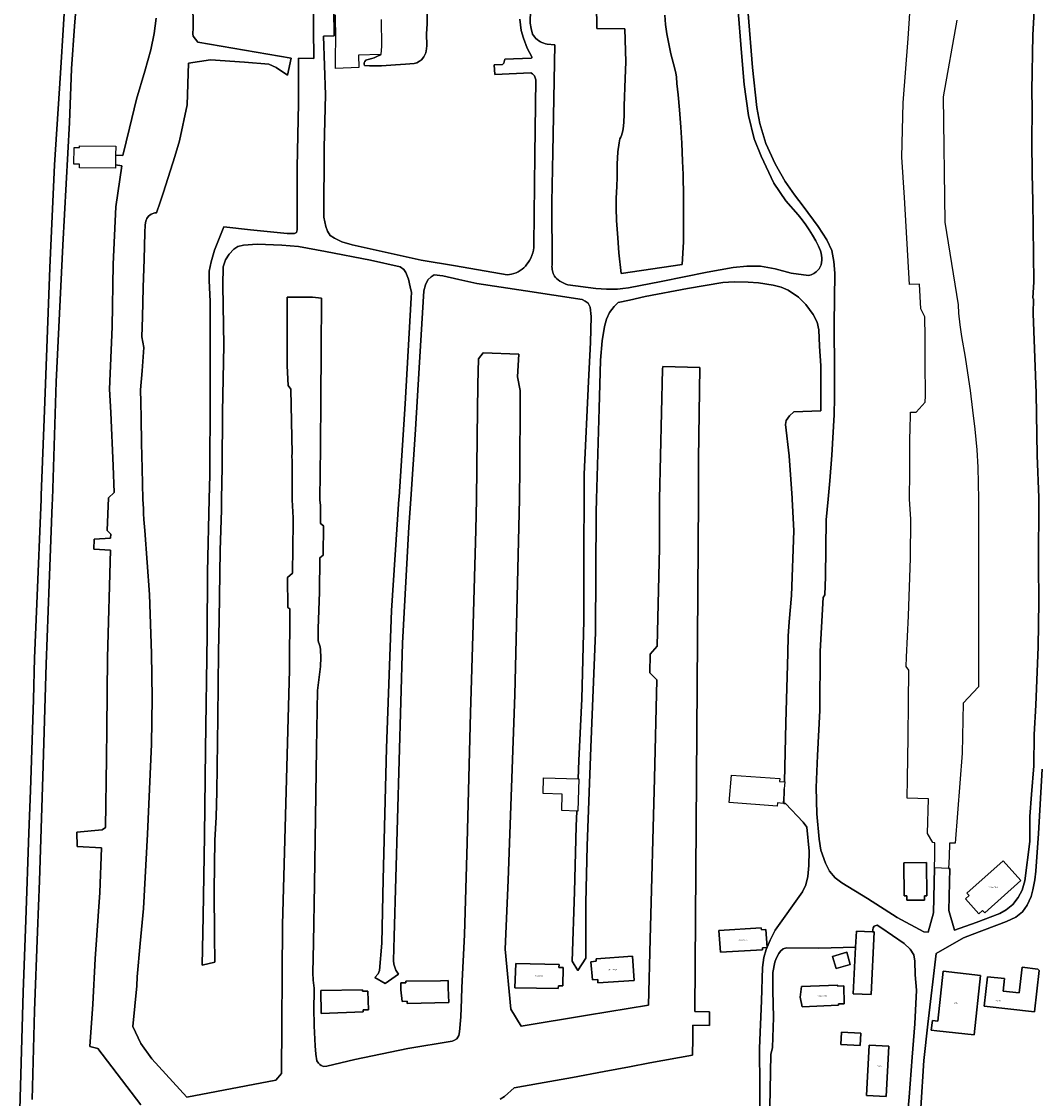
# Model space of a CAD drawing. Extents: x 130820 to 136569, y 465030 to 468172.
# Tile 31 of 41: x 135283 to 135621, y 466801 to 467159. Entities that reach past the tile are written whole.
import ezdxf
from ezdxf.enums import TextEntityAlignment as Align

# ---------------------------------------------------------------- set-up
doc = ezdxf.new("R2010")
doc.units = 0
for name, color, linetype in [('B-XX-GK-BESCHOEIING-G', 8, 'GK-BESCHOEIING'), ('B-XX-OG-BEBOUWING-GV', 8, 'Continuous'), ('B-XX-OG-TERREIN_ERF-GV', 8, 'Continuous'), ('B-XX-OG-WATER-GV', 8, 'Continuous'), ('B-XX-VH-VERHARDING_GESLOTEN-GV', 8, 'Continuous')]:
    doc.layers.add(name, color=color, linetype=linetype)
doc.layers.add('N-WE-OG-BEBOUWING_HUISNUMMER-T25', color=7, linetype='Continuous', lineweight=25)
doc.styles.add('NLCS-ISO-M200-T25', font='NLCS-ISO.ttf', dxfattribs={"height": 0.5})
doc.linetypes.add('GK-BESCHOEIING', pattern='A,30,-5,[1,NLCS.SHX,S=1,R=0,X=0,Y=0],-5', length=40)

msp = doc.modelspace()

# ---------------------------------------------------------------- linework, layer by layer
at = {"layer": 'B-XX-GK-BESCHOEIING-G'}
msp.add_lwpolyline([(135508.07, 467000), (135506.898, 466829.742)], dxfattribs=at)
at = {"layer": 'B-XX-OG-BEBOUWING-GV'}
for points in [[(135583.996, 466868.232), (135583.873, 466879.281), (135576.363, 466879.198), (135576.486, 466868.151), (135577.333, 466868.16), (135577.349, 466866.691), (135583.259, 466866.757), (135583.243, 466868.224)], [(135609.397, 466879.823), (135597.354, 466869.086), (135598.1, 466868.25), (135596.869, 466867.153), (135601.291, 466862.194), (135602.581, 466863.344), (135603.259, 466862.584), (135615.242, 466873.266)], [(135529.381, 466850.907), (135530.905, 466850.983), (135530.541, 466856.996), (135529.027, 466856.895), (135528.983, 466857.593), (135514.89, 466856.661), (135515.385, 466849.469), (135529.42, 466850.255)], [(135565.958, 466856.191), (135560.597, 466856.453), (135560.335, 466851.117), (135559.578, 466835.663), (135565.511, 466835.416), (135566.507, 466856.164)], [(135472.901, 466840.253), (135474.59, 466840.39), (135474.677, 466839.248), (135486.703, 466840.063), (135486.16, 466848.085), (135474.043, 466847.282), (135474.109, 466846.454), (135472.319, 466846.28)], [(135557.424, 466849.407), (135552.693, 466848.069), (135553.833, 466844.037), (135558.564, 466845.376)], [(135461.703, 466844.374), (135461.734, 466845.363), (135447.321, 466845.683), (135447, 466837.646), (135461.477, 466837.356), (135461.507, 466838.305), (135463.016, 466838.287), (135463.147, 466844.358)], [(135587.295, 466823.313), (135599.725, 466821.939), (135601.916, 466841.753), (135589.486, 466843.127), (135587.652, 466826.544), (135585.86, 466826.742), (135585.502, 466823.512)], [(135621.333, 466843.389), (135620.971, 466843.841), (135615.683, 466844.426), (135614.745, 466835.938), (135609.407, 466836.528), (135609.863, 466840.653), (135604.218, 466841.277), (135603.135, 466831.487), (135619.813, 466829.643)], [(135411.287, 466832.442), (135425.046, 466832.729), (135424.907, 466837.656), (135424.841, 466839.998), (135422.326, 466839.96), (135410.755, 466839.788), (135410.774, 466839.242), (135409.132, 466839.212), (135409.174, 466836.911), (135409.598, 466833.082), (135411.213, 466833.13)], [(135396.375, 466836.454), (135396.356, 466836.966), (135382.554, 466836.704), (135382.7, 466829.048), (135396.631, 466829.623), (135396.607, 466830.241), (135398.336, 466830.327), (135398.133, 466836.529)], [(135554.41, 466838.207), (135554.326, 466838.492), (135542.318, 466838.071), (135541.868, 466834.545), (135542.575, 466831.341), (135554.602, 466831.845), (135554.693, 466832.254), (135556.544, 466832.303), (135556.398, 466838.243)], [(135561.899, 466818.414), (135562.114, 466822.488), (135555.643, 466822.83), (135555.428, 466818.756)], [(135563.925, 466801.815), (135570.492, 466801.468), (135571.375, 466818.173), (135564.808, 466818.52)]]:
    msp.add_lwpolyline(points, close=True, dxfattribs=at)
at = {"layer": 'B-XX-OG-TERREIN_ERF-GV'}
for points in [[(135302.904, 467184.167), (135300.631, 467157.299), (135299.599, 467143.066), (135298.926, 467125.236), (135296.818, 467084.539), (135294.553, 467039.056), (135293.289, 467000), (135293.234, 466998.286), (135292.21, 466971.827), (135291.175, 466945.238), (135290.099, 466907.814), (135288.995, 466873.179), (135288.383, 466856.369), (135287.373, 466829.958), (135286.598, 466800.478)], [(135452.701, 467181.567), (135452.19, 467158.33), (135452.489, 467156.484), (135452.921, 467154.685), (135453.258, 467154.17), (135453.637, 467153.685), (135454.056, 467153.235), (135454.513, 467152.822), (135455.002, 467152.45), (135455.522, 467152.12), (135456.068, 467151.837), (135456.637, 467151.601), (135457.223, 467151.414), (135457.823, 467151.278), (135460.369, 467151.139), (135459.67, 467115.416), (135459.345, 467098.814), (135459.42, 467077.846), (135459.392, 467077.367), (135459.403, 467076.888), (135459.454, 467076.411), (135459.543, 467075.939), (135459.67, 467075.477), (135459.835, 467075.026), (135460.036, 467074.591), (135460.271, 467074.173), (135460.54, 467073.776), (135460.841, 467073.402), (135461.408, 467072.942), (135462.007, 467072.525), (135462.635, 467072.151), (135463.287, 467071.824), (135463.962, 467071.544), (135464.655, 467071.314), (135473.929, 467070.117), (135475.737, 467069.941), (135477.551, 467069.849), (135479.367, 467069.84), (135481.181, 467069.914), (135482.991, 467070.072), (135484.791, 467070.312), (135495.75, 467072.447), (135510.994, 467075.524), (135519.677, 467077.02), (135524.167, 467077.509), (135528.672, 467077.469), (135533.557, 467076.579), (135538.954, 467075.229), (135544.652, 467074.363), (135545.117, 467074.483), (135545.571, 467074.641), (135546.011, 467074.835), (135546.433, 467075.064), (135546.835, 467075.327), (135547.215, 467075.621), (135547.57, 467075.945), (135547.897, 467076.297), (135548.194, 467076.675), (135548.459, 467077.075), (135548.692, 467077.496), (135548.889, 467077.934), (135549.022, 467078.719), (135549.087, 467079.512), (135549.084, 467080.307), (135549.011, 467081.1), (135548.87, 467081.883), (135548.662, 467082.651), (135548.388, 467083.398), (135548.051, 467084.119), (135547.084, 467085.963), (135546.047, 467087.769), (135544.941, 467089.533), (135543.768, 467091.254), (135542.53, 467092.928), (135541.228, 467094.553), (135537.172, 467099.271), (135533.102, 467105.132), (135528.898, 467114.101), (135526.664, 467119.788), (135524.739, 467127.562), (135523.317, 467137.912), (135522.458, 467148.445), (135521.202, 467163.721)], [(135282.234, 466789.248), (135283.628, 466836.204), (135284.478, 466860.051), (135285.408, 466889.131), (135286.006, 466903.219), (135287.003, 466933.42), (135287.302, 466947.142), (135288.101, 466965.292), (135289.551, 467000), (135289.609, 467001.38), (135290.658, 467029.5), (135292.493, 467076.905), (135294.01, 467111.17), (135295.953, 467141.627), (135298.038, 467174.085)], [(135496.871, 467160.996), (135497.176, 467157.818), (135497.556, 467154.715), (135498.211, 467151.459), (135498.964, 467148.127), (135499.794, 467144.796), (135500.524, 467141.79), (135500.739, 467140.287), (135500.927, 467138.285), (135501.328, 467134.506), (135501.796, 467129.526), (135502.185, 467123.695), (135502.527, 467118.366), (135502.765, 467112.412), (135502.962, 467107.934), (135503.14, 467100.579), (135503.146, 467093.426), (135503.122, 467085.573), (135502.676, 467078.097), (135482.419, 467075.028), (135481.662, 467081.986), (135481.268, 467086.916), (135480.88, 467092.721), (135480.756, 467096.774), (135480.751, 467100), (135480.926, 467104.076), (135481.044, 467107.026), (135481.097, 467111.428), (135481.321, 467115.503), (135481.69, 467118.476), (135481.948, 467119.826), (135482.252, 467120.349), (135482.455, 467120.898), (135482.735, 467121.672), (135482.964, 467122.545), (135483.124, 467124.045), (135483.232, 467125.445), (135483.372, 467127.795), (135483.416, 467130.846), (135483.722, 467139.848), (135483.982, 467145.474), (135483.651, 467156.456), (135474.307, 467156.542), (135474.133, 467172.75)], [(135386.723, 467171.959), (135386.947, 467154.079), (135383.403, 467154.007), (135384.06, 467134.418), (135383.69, 467116.993), (135383.556, 467093.765), (135384.19, 467090.731), (135384.785, 467089.143), (135385.675, 467087.73), (135387.111, 467086.805), (135389.48, 467085.58), (135392.998, 467084.563), (135415.951, 467079.534), (135427.287, 467077.567), (135444.461, 467074.637), (135445.228, 467074.716), (135445.985, 467074.859), (135446.728, 467075.067), (135447.45, 467075.337), (135448.146, 467075.667), (135448.812, 467076.056), (135449.442, 467076.5), (135450.032, 467076.995), (135450.578, 467077.54), (135451.076, 467078.128), (135451.521, 467078.757), (135451.912, 467079.422), (135452.353, 467080.22), (135452.72, 467081.055), (135453.011, 467081.919), (135453.222, 467082.806), (135453.353, 467083.708), (135453.401, 467084.619), (135453.707, 467114.545), (135454.011, 467139.419), (135453.555, 467140.808), (135452.943, 467141.474), (135452.356, 467141.776), (135440.408, 467141.261), (135440.227, 467144.397), (135442.96, 467144.546), (135443.417, 467144.956), (135443.717, 467146.34), (135452.418, 467146.612), (135452.729, 467146.812), (135452.655, 467147.105), (135451.198, 467149.948), (135449.916, 467153.293), (135449.196, 467155.902), (135448.669, 467159.627)], [(135593.946, 467159.316), (135589.427, 467133.845), (135590.007, 467092.084), (135594.412, 467064.629), (135594.594, 467061.828), (135594.969, 467058.024), (135595.594, 467054.094), (135596.775, 467047.31), (135597.567, 467042.03), (135598.404, 467036.198), (135599.237, 467029.691), (135599.971, 467023.36), (135600.602, 467016.43), (135600.964, 467010.651), (135601.193, 467000), (135601.228, 466989.299), (135601.252, 466975.892), (135601.219, 466953.406), (135601.186, 466937.623), (135596.125, 466932.184), (135595.777, 466915.64), (135593.433, 466885.692), (135591.583, 466885.664), (135591.416, 466881.162), (135591.271, 466877.269), (135591.685, 466877.247), (135591.375, 466863.313), (135593.229, 466856.788), (135600.456, 466859.296), (135608.286, 466862.275), (135610.432, 466863.549), (135612.603, 466865.353), (135614.393, 466867.584), (135615.727, 466870.042), (135616.643, 466873.173), (135618.222, 466886.246), (135618.233, 466894.509), (135618.776, 466901.904), (135619.583, 466911.446), (135619.727, 466921.832), (135620.244, 466931.554), (135620.989, 466950.95), (135621.245, 466965.87), (135621.168, 466978.306), (135621.226, 467000), (135621.228, 467000.591), (135620.713, 467014.539), (135620.345, 467035.316), (135619.406, 467061.744), (135619.504, 467066.684), (135619.311, 467066.819), (135619.635, 467072.284), (135619.434, 467081.397), (135619.305, 467099.143), (135619.094, 467108.191), (135618.897, 467118.995), (135619.042, 467129.774), (135618.982, 467135.869), (135619.311, 467154.265), (135620.072, 467168.572)], [(135340.016, 467165.244), (135340.089, 467156.765), (135340.026, 467154.714), (135340.121, 467153.963), (135341.655, 467152.012), (135372.686, 467146.648), (135371.511, 467140.966), (135367.739, 467143.538), (135365.265, 467144.615), (135357.134, 467145.326), (135345.818, 467146.061), (135338.569, 467144.958), (135338.105, 467131.167), (135335.557, 467119.128), (135333.976, 467114.011), (135330.279, 467102.154), (135329.134, 467098.811), (135327.912, 467095.192), (135327.363, 467095.221), (135326.161, 467094.778), (135325.282, 467094.133), (135324.703, 467093.337), (135324.347, 467092.464), (135324.14, 467091.24), (135323.973, 467088.615), (135323.793, 467079.812), (135323.51, 467070.385), (135323.224, 467060.558), (135323.059, 467054.03), (135323.686, 467050.525), (135323.138, 467042.725), (135322.549, 467036.401), (135322.674, 467032.324), (135322.765, 467026.945), (135322.963, 467018.641), (135323.135, 467010.236), (135323.401, 467000), (135323.624, 466996.869), (135323.636, 466995.293), (135323.676, 466993.293), (135323.978, 466989.619), (135325.611, 466968.321), (135326.281, 466948.791), (135326.416, 466933.936), (135326.254, 466918.602), (135324.926, 466888.678), (135323.533, 466863.931), (135322.518, 466852.393), (135321.526, 466841.306), (135321.367, 466838.279), (135320.026, 466824.759), (135322.725, 466819.103), (135326.388, 466813.962), (135338.021, 466801.237), (135367.584, 466806.892), (135369.448, 466809.077), (135369.769, 466858.564), (135372.147, 466943.269), (135372.258, 466963.639), (135371.597, 466964.003), (135371.461, 466974.035), (135373.142, 466975.429), (135373.352, 466992.312), (135373.335, 466993.836), (135373.065, 466999.782), (135373.063, 467000), (135372.97, 467012.663), (135372.956, 467014.439), (135372.986, 467015.264), (135372.597, 467036.651), (135371.633, 467037.808), (135371.37, 467044.361), (135371.347, 467056.817), (135371.312, 467067.223), (135379.791, 467067.204), (135382.753, 467066.922), (135382.668, 467049.39), (135382.494, 467033.485), (135382.419, 467017.378), (135382.261, 467000), (135382.259, 466999.772), (135382.481, 466998.081), (135382.393, 466991.985), (135383.456, 466991.171), (135383.271, 466981.409), (135382.221, 466980.538), (135382.045, 466969.114), (135381.71, 466957.031), (135381.633, 466953.879), (135381.614, 466953.103), (135381.743, 466952.554), (135381.947, 466951.98), (135382.305, 466950.933), (135382.387, 466949.983), (135382.506, 466947.382), (135382.378, 466944.43), (135381.861, 466939.999), (135381.462, 466936.495), (135381.054, 466917.133), (135380.749, 466894.194), (135380.413, 466872.057), (135380.108, 466852.545), (135379.906, 466842.614), (135379.974, 466840.139), (135380.081, 466839.314), (135380.294, 466837.515), (135380.328, 466836.214), (135380.268, 466830.911), (135380.337, 466824.984), (135380.611, 466818.283), (135380.882, 466815.534), (135381.248, 466813.336), (135381.729, 466812.564), (135382.208, 466812.093), (135382.636, 466811.77), (135383.212, 466811.574), (135383.588, 466811.502), (135384.512, 466811.559), (135393.873, 466813.804), (135411.451, 466817.437), (135426.237, 466819.848), (135426.811, 466820.077), (135427.731, 466820.634), (135428.449, 466821.714), (135428.689, 466822.967), (135429.077, 466827.947), (135429.333, 466833.876), (135429.38, 466837.754), (135430.302, 466855.169), (135431.175, 466885.84), (135432.33, 466929.043), (135433.163, 466958.363), (135434.056, 466989.784), (135434.255, 467000), (135434.559, 467020.74), (135434.793, 467038.171), (135434.946, 467046.7), (135436.482, 467048.69), (135448.322, 467048.213), (135447.951, 467040.737), (135448.847, 467036.204), (135448.779, 467029.327), (135448.801, 467024.9), (135448.756, 467017.597), (135448.737, 467010.594), (135448.647, 467000.165), (135448.643, 467000), (135446.989, 466935.055), (135444.771, 466873.36), (135443.839, 466850.467), (135445.664, 466830.471), (135449.18, 466824.87), (135471.16, 466828.509), (135491.465, 466831.886), (135492.078, 466853.776), (135493.458, 466907.211), (135494.24, 466939.957), (135491.948, 466942.342), (135492.077, 466948.545), (135494.382, 466951.238), (135495.09, 466983.859), (135495.168, 467000), (135496.188, 467043.274), (135496.246, 467044.136), (135508.51, 467043.81), (135508.162, 467013.325), (135508.07, 467000), (135506.898, 466829.742), (135511.744, 466829.614), (135511.786, 466825.13), (135506.241, 466825.198), (135506.253, 466820.466), (135506.139, 466815.638), (135506.092, 466815.237), (135491.932, 466812.681), (135485.116, 466811.33), (135476.749, 466809.792), (135466.211, 466807.838), (135454.874, 466805.778), (135446.786, 466804.333), (135443.578, 466801.519), (135442.218, 466800.597)], [(135528.664, 466791.801), (135528.349, 466817.592), (135529.003, 466833.286), (135529.402, 466844.41), (135529.875, 466847.685), (135530.656, 466850.381), (135531.961, 466853.445), (135533.582, 466856.788), (135542.637, 466869.478), (135543.842, 466871.811), (135544.425, 466874.639), (135544.776, 466878.295), (135544.935, 466883.082), (135544.154, 466891.014), (135542.896, 466892.635), (135537.085, 466898.855), (135536.489, 466898.892), (135536.616, 466903.808), (135536.205, 466898.897), (135534.34, 466899.061), (135534.269, 466897.992), (135518.311, 466899.174), (135519.127, 466908.288), (135535.099, 466907.156), (135535.009, 466906.194), (135536.674, 466906.043), (135537.182, 466925.718), (135537.801, 466948.866), (135537.87, 466954.524), (135538.218, 466959.319), (135538.979, 466968.053), (135539.838, 466989.469), (135539.285, 467000), (135539.265, 467000.385), (135538.219, 467014.465), (135537.045, 467024.862), (135537.29, 467026.215), (135538.366, 467027.719), (135539.851, 467029.113), (135548.749, 467029.422), (135548.729, 467044.384), (135548.375, 467050.937), (135548.061, 467056.38), (135547.521, 467058.899), (135546.271, 467061.391), (135543.844, 467064.732), (135541.331, 467067.199), (135537.963, 467069.531), (135535.558, 467070.504), (135532.974, 467071.22), (135528.023, 467071.915), (135524.642, 467072.18), (135519.974, 467072.333), (135516.221, 467072.06), (135504.452, 467070.105), (135490.32, 467067.435), (135485.153, 467066.169), (135481.43, 467065.39), (135480.034, 467064.073), (135478.508, 467062.119), (135477.553, 467059.84), (135476.863, 467057.445), (135476.116, 467052.669), (135475.553, 467046.208), (135475.033, 467030.167), (135474.212, 467000), (135474.097, 466995.775), (135473.907, 466955.705), (135472.327, 466917.466), (135471.041, 466884.791), (135470.627, 466865.806), (135470.66, 466847.448), (135467.971, 466843.381), (135466.09, 466846.437), (135466.901, 466869.513), (135467.405, 466891.373), (135467.616, 466896.358), (135462.652, 466896.519), (135462.829, 466902.006), (135456.425, 466902.214), (135456.594, 466907.417), (135468.068, 466907.045), (135468.327, 466913.18), (135469.309, 466933.649), (135469.977, 466959.706), (135470.016, 466983.899), (135470.066, 467000), (135470.092, 467008.344), (135471.487, 467039.141), (135472.213, 467052.133), (135472.397, 467060.794), (135472.081, 467063.885), (135471.387, 467065.23), (135470.444, 467065.918), (135469.411, 467066.425), (135450.643, 467069.352), (135434.39, 467071.714), (135428.455, 467073.111), (135423.136, 467074.28), (135420.17, 467074.589), (135419.25, 467074.001), (135418.166, 467072.972), (135417.331, 467071.355), (135416.789, 467069.326), (135415.213, 467043.671), (135414.025, 467023.208), (135412.417, 467000), (135411.784, 466990.864), (135409.679, 466952.23), (135406.872, 466854.682), (135406.739, 466846.646), (135406.865, 466845.454), (135407.444, 466843.47), (135408.394, 466842.139), (135403.901, 466839.09), (135400.485, 466841.08), (135401.559, 466842.215), (135402.077, 466843.365), (135402.804, 466852.459), (135403.312, 466873.643), (135404.365, 466917.269), (135405.989, 466963.034), (135408.517, 467000), (135408.575, 467000.845), (135410.591, 467031.761), (135412.591, 467067.035), (135412.636, 467068.699), (135412.261, 467070.655), (135411.721, 467073.174), (135410.852, 467075.367), (135410.12, 467076.358), (135408.969, 467077.294), (135399.097, 467079.528), (135384.053, 467082.436), (135375.093, 467084.038), (135369.538, 467084.46), (135361.416, 467084.824), (135356.794, 467084.495), (135354.988, 467084.085), (135353.655, 467083.209), (135352.023, 467081.501), (135350.869, 467079.636), (135350.063, 467077.322), (135349.939, 467071.146), (135350.272, 467051.089), (135349.826, 467029.133), (135349.703, 467010.85), (135349.565, 467000), (135349.52, 466996.459), (135349.049, 466982.939), (135348.787, 466959.996), (135348.552, 466949.212), (135348.266, 466927.511), (135348, 466902.818), (135347.713, 466894.291), (135347.256, 466886.721), (135347.092, 466869.942), (135347.242, 466854.962), (135347.265, 466846.092), (135343.075, 466845.165), (135343.39, 466861.449), (135343.912, 466888.163), (135344.205, 466916.854), (135344.736, 466954.995), (135344.902, 466975.918), (135345.428, 467000), (135345.606, 467008.168), (135345.763, 467033.81), (135345.784, 467065.742), (135345.404, 467072.766), (135345.438, 467075.857), (135346.064, 467078.944), (135347.22, 467082.774), (135350.271, 467090.537), (135359.13, 467089.587), (135371.388, 467088.401), (135373.793, 467088.327), (135374.486, 467088.678), (135374.628, 467089.582), (135374.653, 467110.256), (135375.071, 467131.654), (135375.154, 467146.614), (135380.242, 467146.516), (135380.002, 467166.508)], [(135524.573, 467161.541), (135526.036, 467143.557), (135527.541, 467130.218), (135528.525, 467124.9), (135530.462, 467118.296), (135533.637, 467111.568), (135536.92, 467105.671), (135540.014, 467101.173), (135542.905, 467097.477), (135547.916, 467090.673), (135550.819, 467086.283), (135552.456, 467082.712), (135553.069, 467079.043), (135553.396, 467075.155), (135553.264, 467058.175), (135553.338, 467042.412), (135553.308, 467033.894), (135553.174, 467028.035), (135552.473, 467014.68), (135551.794, 467006.154), (135551.208, 467000), (135550.564, 466993.235), (135550.316, 466974.238), (135550.092, 466968.268), (135549.57, 466967.315), (135548.587, 466949.554), (135548.42, 466929.774), (135547.692, 466914.881), (135547.279, 466904.162), (135547.466, 466895.424), (135548.193, 466887.02), (135548.749, 466883.353), (135550.324, 466879.083), (135551.662, 466876.377), (135553.494, 466874.121), (135555.747, 466872.49), (135564.298, 466867.287), (135574.193, 466861.002), (135583.003, 466856.269), (135584.46, 466856.111), (135586.191, 466862.484), (135586.544, 466877.521), (135586.632, 466881.421), (135586.731, 466885.835), (135586.006, 466885.893), (135584.224, 466888.889), (135584.542, 466900.402), (135577.492, 466900.618), (135577.631, 466907.06), (135577.828, 466920.968), (135577.968, 466932.449), (135578.088, 466943.205), (135577.104, 466944.423), (135577.231, 466947.551), (135577.954, 466961.312), (135578.613, 466980.426), (135578.717, 466993.383), (135578.297, 467000), (135578.326, 467009.175), (135578.391, 467015.653), (135578.424, 467020.88), (135578.434, 467022.58), (135578.565, 467028.926), (135580.522, 467028.955), (135583.448, 467032.264), (135583.469, 467032.651), (135583.528, 467034.027), (135583.476, 467045.833), (135583.427, 467053.912), (135583.394, 467060.69), (135581.986, 467063.325), (135581.638, 467071.556), (135578.211, 467071.458), (135576.56, 467100.358), (135575.705, 467113.787), (135576.205, 467131.822), (135577.865, 467153.153), (135578.713, 467166.668)], [(135417.933, 467163.311), (135417.85, 467158.11), (135417.729, 467154.709), (135417.719, 467153.108), (135417.74, 467152.533), (135417.73, 467150.832), (135417.673, 467149.732), (135417.416, 467148.433), (135416.808, 467147.137), (135416.052, 467146.141), (135415.399, 467145.62), (135414.471, 467145.101), (135413.521, 467144.882), (135410.721, 467144.675), (135407.321, 467144.398), (135402.747, 467144.126), (135398.675, 467144.078), (135397.026, 467144.164), (135396.905, 467144.665), (135396.907, 467145.065), (135397.184, 467145.589), (135397.512, 467145.961), (135397.838, 467146.109), (135398.238, 467146.232), (135399.489, 467146.549), (135400.266, 467146.794), (135401.393, 467147.287), (135402.144, 467147.607), (135402.517, 467147.871), (135395.042, 467147.664), (135395.157, 467143.508), (135387.372, 467143.165), (135387.403, 467147.453), (135387.486, 467152.78), (135387.462, 467161.058)], [(135322.692, 466798.657), (135308.349, 466817.397), (135305.741, 466818.124), (135306.696, 466832.208), (135307.551, 466847.197), (135309.111, 466869.279), (135309.664, 466884.118), (135301.576, 466884.573), (135301.465, 466889.299), (135309.865, 466890.154), (135311.005, 466890.926), (135311.303, 466913.922), (135311.354, 466923.731), (135311.656, 466947.422), (135312.561, 466983.136), (135307.078, 466983.387), (135307.179, 466986.807), (135312.662, 466987.109), (135312.712, 466988.367), (135311.555, 466989.624), (135311.907, 467000.54), (135313.819, 467002.3), (135313.466, 467011.103), (135312.762, 467028.859), (135312.309, 467036.655), (135313.114, 467057.329), (135313.466, 467078.204), (135314.422, 467097.268), (135316.417, 467110.899), (135314.264, 467111.142), (135314.251, 467110.066), (135302.254, 467110.212), (135302.264, 467111.434), (135300.449, 467111.435), (135300.536, 467116.909), (135302.307, 467116.923), (135302.312, 467117.55), (135314.34, 467117.433), (135314.304, 467114.458), (135316.763, 467114.248), (135318.919, 467123.438), (135321.277, 467133.077), (135324.058, 467142.337), (135326.001, 467149.428), (135327.109, 467154.823), (135327.841, 467159.996)], [(135622.357, 466910.325), (135621.133, 466888.948), (135620.246, 466876.333), (135619.902, 466873.536), (135619.236, 466870.13), (135618.744, 466867.978), (135617.352, 466865.129), (135615.807, 466862.825), (135613.667, 466861.058), (135610.533, 466859.677), (135599.096, 466855.329), (135596.254, 466854.202), (135587.076, 466848.996), (135584.386, 466825.47), (135583.004, 466813.459), (135581.986, 466797.668)], [(135576.953, 466787.912), (135578.181, 466801.206), (135579.144, 466814.586), (135580.004, 466825.59), (135580.555, 466836.822), (135580.163, 466841.904), (135580.041, 466846.459), (135579.658, 466848.571), (135578.521, 466850.506), (135576.466, 466852.386), (135568.747, 466857.706), (135567.527, 466858.385), (135566.533, 466858.129), (135566.185, 466857.507), (135565.958, 466856.191), (135566.507, 466856.164), (135565.511, 466835.416), (135559.578, 466835.663), (135560.335, 466851.117), (135548.101, 466850.781), (135537.362, 466850.859), (135536.251, 466850.543), (135535.409, 466849.846), (135534.797, 466849.016), (135533.94, 466847.305), (135533.483, 466846.125), (135532.823, 466842.695), (135532.828, 466836.69), (135533.012, 466827.698), (135532.75, 466817.754), (135532.199, 466815.416), (135531.763, 466792.099)]]:
    msp.add_lwpolyline(points, dxfattribs=at)
for points in [[(135583.996, 466868.232), (135583.243, 466868.224), (135583.259, 466866.757), (135577.349, 466866.691), (135577.333, 466868.16), (135576.486, 466868.151), (135576.363, 466879.198), (135583.873, 466879.281)], [(135609.397, 466879.823), (135615.242, 466873.266), (135603.259, 466862.584), (135602.581, 466863.344), (135601.291, 466862.194), (135596.869, 466867.153), (135598.1, 466868.25), (135597.354, 466869.086)], [(135529.381, 466850.907), (135529.42, 466850.255), (135515.385, 466849.469), (135514.89, 466856.661), (135528.983, 466857.593), (135529.027, 466856.895), (135530.541, 466856.996), (135530.905, 466850.983)], [(135472.901, 466840.253), (135472.319, 466846.28), (135474.109, 466846.454), (135474.043, 466847.282), (135486.16, 466848.085), (135486.703, 466840.063), (135474.677, 466839.248), (135474.59, 466840.39)], [(135557.424, 466849.407), (135558.564, 466845.376), (135553.833, 466844.037), (135552.693, 466848.069)], [(135461.703, 466844.374), (135463.147, 466844.358), (135463.016, 466838.287), (135461.507, 466838.305), (135461.477, 466837.356), (135447, 466837.646), (135447.321, 466845.683), (135461.734, 466845.363)], [(135587.295, 466823.313), (135585.502, 466823.512), (135585.86, 466826.742), (135587.652, 466826.544), (135589.486, 466843.127), (135601.916, 466841.753), (135599.725, 466821.939)], [(135621.333, 466843.389), (135619.813, 466829.643), (135603.135, 466831.487), (135604.218, 466841.277), (135609.863, 466840.653), (135609.407, 466836.528), (135614.745, 466835.938), (135615.683, 466844.426), (135620.971, 466843.841)], [(135411.287, 466832.442), (135411.213, 466833.13), (135409.598, 466833.082), (135409.174, 466836.911), (135409.132, 466839.212), (135410.774, 466839.242), (135410.755, 466839.788), (135422.326, 466839.96), (135424.841, 466839.998), (135424.907, 466837.656), (135425.046, 466832.729)], [(135396.375, 466836.454), (135398.133, 466836.529), (135398.336, 466830.327), (135396.607, 466830.241), (135396.631, 466829.623), (135382.7, 466829.048), (135382.554, 466836.704), (135396.356, 466836.966)], [(135554.41, 466838.207), (135556.398, 466838.243), (135556.544, 466832.303), (135554.693, 466832.254), (135554.602, 466831.845), (135542.575, 466831.341), (135541.868, 466834.545), (135542.318, 466838.071), (135554.326, 466838.492)], [(135561.899, 466818.414), (135555.428, 466818.756), (135555.643, 466822.83), (135562.114, 466822.488)], [(135563.925, 466801.815), (135564.808, 466818.52), (135571.375, 466818.173), (135570.492, 466801.468)]]:
    msp.add_lwpolyline(points, close=True, dxfattribs=at)
at = {"layer": 'B-XX-OG-WATER-GV'}
for points in [[(135474.133, 467172.75), (135474.307, 467156.542), (135483.651, 467156.456), (135483.982, 467145.474), (135483.722, 467139.848), (135483.416, 467130.846), (135483.372, 467127.795), (135483.232, 467125.445), (135483.124, 467124.045), (135482.964, 467122.545), (135482.735, 467121.672), (135482.455, 467120.898), (135482.252, 467120.349), (135481.948, 467119.826), (135481.69, 467118.476), (135481.321, 467115.503), (135481.097, 467111.428), (135481.044, 467107.026), (135480.926, 467104.076), (135480.751, 467100), (135480.756, 467096.774), (135480.88, 467092.721), (135481.268, 467086.916), (135481.662, 467081.986), (135482.419, 467075.028), (135502.676, 467078.097), (135503.122, 467085.573), (135503.146, 467093.426), (135503.14, 467100.579), (135502.962, 467107.934), (135502.765, 467112.412), (135502.527, 467118.366), (135502.185, 467123.695), (135501.796, 467129.526), (135501.328, 467134.506), (135500.927, 467138.285), (135500.739, 467140.287), (135500.524, 467141.79), (135499.794, 467144.796), (135498.964, 467148.127), (135498.211, 467151.459), (135497.556, 467154.715), (135497.176, 467157.818), (135496.871, 467160.996)], [(135442.218, 466800.597), (135443.578, 466801.519), (135446.786, 466804.333), (135454.874, 466805.778), (135466.211, 466807.838), (135476.749, 466809.792), (135485.116, 466811.33), (135491.932, 466812.681), (135506.092, 466815.237), (135506.139, 466815.638), (135506.253, 466820.466), (135506.241, 466825.198), (135511.786, 466825.13), (135511.744, 466829.614), (135506.898, 466829.742), (135508.07, 467000), (135508.162, 467013.325), (135508.51, 467043.81), (135496.246, 467044.136), (135496.188, 467043.274), (135495.168, 467000), (135495.09, 466983.859), (135494.382, 466951.238), (135492.077, 466948.545), (135491.948, 466942.342), (135494.24, 466939.957), (135493.458, 466907.211), (135492.078, 466853.776), (135491.465, 466831.886), (135471.16, 466828.509), (135449.18, 466824.87), (135445.664, 466830.471), (135443.839, 466850.467), (135444.771, 466873.36), (135446.989, 466935.055), (135448.643, 467000), (135448.647, 467000.165), (135448.737, 467010.594), (135448.756, 467017.597), (135448.801, 467024.9), (135448.779, 467029.327), (135448.847, 467036.204), (135447.951, 467040.737), (135448.322, 467048.213), (135436.482, 467048.69), (135434.946, 467046.7), (135434.793, 467038.171), (135434.559, 467020.74), (135434.255, 467000), (135434.056, 466989.784), (135433.163, 466958.363), (135432.33, 466929.043), (135431.175, 466885.84), (135430.302, 466855.169), (135429.38, 466837.754), (135429.333, 466833.876), (135429.077, 466827.947), (135428.689, 466822.967), (135428.449, 466821.714), (135427.731, 466820.634), (135426.811, 466820.077), (135426.237, 466819.848), (135411.451, 466817.437), (135393.873, 466813.804), (135384.512, 466811.559), (135383.588, 466811.502), (135383.212, 466811.574), (135382.636, 466811.77), (135382.208, 466812.093), (135381.729, 466812.564), (135381.248, 466813.336), (135380.882, 466815.534), (135380.611, 466818.283), (135380.337, 466824.984), (135380.268, 466830.911), (135380.328, 466836.214), (135380.294, 466837.515), (135380.081, 466839.314), (135379.974, 466840.139), (135379.906, 466842.614), (135380.108, 466852.545), (135380.413, 466872.057), (135380.749, 466894.194), (135381.054, 466917.133), (135381.462, 466936.495), (135381.861, 466939.999), (135382.378, 466944.43), (135382.506, 466947.382), (135382.387, 466949.983), (135382.305, 466950.933), (135381.947, 466951.98), (135381.743, 466952.554), (135381.614, 466953.103), (135381.633, 466953.879), (135381.71, 466957.031), (135382.045, 466969.114), (135382.221, 466980.538), (135383.271, 466981.409), (135383.456, 466991.171), (135382.393, 466991.985), (135382.481, 466998.081), (135382.259, 466999.772), (135382.261, 467000), (135382.419, 467017.378), (135382.494, 467033.485), (135382.668, 467049.39), (135382.753, 467066.922), (135379.791, 467067.204), (135371.312, 467067.223), (135371.347, 467056.817), (135371.37, 467044.361), (135371.633, 467037.808), (135372.597, 467036.651), (135372.986, 467015.264), (135372.956, 467014.439), (135372.97, 467012.663), (135373.063, 467000), (135373.065, 466999.782), (135373.335, 466993.836), (135373.352, 466992.312), (135373.142, 466975.429), (135371.461, 466974.035), (135371.597, 466964.003), (135372.258, 466963.639), (135372.147, 466943.269), (135369.769, 466858.564), (135369.448, 466809.077), (135367.584, 466806.892), (135338.021, 466801.237), (135326.388, 466813.962), (135322.725, 466819.103), (135320.026, 466824.759), (135321.367, 466838.279), (135321.526, 466841.306), (135322.518, 466852.393), (135323.533, 466863.931), (135324.926, 466888.678), (135326.254, 466918.602), (135326.416, 466933.936), (135326.281, 466948.791), (135325.611, 466968.321), (135323.978, 466989.619), (135323.676, 466993.293), (135323.636, 466995.293), (135323.624, 466996.869), (135323.401, 467000), (135323.135, 467010.236), (135322.963, 467018.641), (135322.765, 467026.945), (135322.674, 467032.324), (135322.549, 467036.401), (135323.138, 467042.725), (135323.686, 467050.525), (135323.059, 467054.03), (135323.224, 467060.558), (135323.51, 467070.385), (135323.793, 467079.812), (135323.973, 467088.615), (135324.14, 467091.24), (135324.347, 467092.464), (135324.703, 467093.337), (135325.282, 467094.133), (135326.161, 467094.778), (135327.363, 467095.221), (135327.912, 467095.192), (135329.134, 467098.811), (135330.279, 467102.154), (135333.976, 467114.011), (135335.557, 467119.128), (135338.105, 467131.167), (135338.569, 467144.958), (135345.818, 467146.061), (135357.134, 467145.326), (135365.265, 467144.615), (135367.739, 467143.538), (135371.511, 467140.966), (135372.686, 467146.648), (135341.655, 467152.012), (135340.121, 467153.963), (135340.026, 467154.714), (135340.089, 467156.765), (135340.016, 467165.244)], [(135402.581, 467159.52), (135402.666, 467150.629), (135402.517, 467147.871), (135402.144, 467147.607), (135401.393, 467147.287), (135400.266, 467146.794), (135399.489, 467146.549), (135398.238, 467146.232), (135397.838, 467146.109), (135397.512, 467145.961), (135397.184, 467145.589), (135396.907, 467145.065), (135396.905, 467144.665), (135397.026, 467144.164), (135398.675, 467144.078), (135402.747, 467144.126), (135407.321, 467144.398), (135410.721, 467144.675), (135413.521, 467144.882), (135414.471, 467145.101), (135415.399, 467145.62), (135416.052, 467146.141), (135416.808, 467147.137), (135417.416, 467148.433), (135417.673, 467149.732), (135417.73, 467150.832), (135417.74, 467152.533), (135417.719, 467153.108), (135417.729, 467154.709), (135417.85, 467158.11), (135417.933, 467163.311)], [(135327.841, 467159.996), (135327.109, 467154.823), (135326.001, 467149.428), (135324.058, 467142.337), (135321.277, 467133.077), (135318.919, 467123.438), (135316.763, 467114.248), (135314.304, 467114.458), (135314.264, 467111.142), (135316.417, 467110.899), (135314.422, 467097.268), (135313.466, 467078.204), (135313.114, 467057.329), (135312.309, 467036.655), (135312.762, 467028.859), (135313.466, 467011.103), (135313.819, 467002.3), (135311.907, 467000.54), (135311.555, 466989.624), (135312.712, 466988.367), (135312.662, 466987.109), (135307.179, 466986.807), (135307.078, 466983.387), (135312.561, 466983.136), (135311.656, 466947.422), (135311.354, 466923.731), (135311.303, 466913.922), (135311.005, 466890.926), (135309.865, 466890.154), (135301.465, 466889.299), (135301.576, 466884.573), (135309.664, 466884.118), (135309.111, 466869.279), (135307.551, 466847.197), (135306.696, 466832.208), (135305.741, 466818.124), (135308.349, 466817.397), (135322.692, 466798.657)]]:
    msp.add_lwpolyline(points, dxfattribs=at)
at = {"layer": 'B-XX-VH-VERHARDING_GESLOTEN-GV'}
for points in [[(135286.598, 466800.478), (135287.373, 466829.958), (135288.383, 466856.369), (135288.995, 466873.179), (135290.099, 466907.814), (135291.175, 466945.238), (135292.21, 466971.827), (135293.234, 466998.286), (135293.289, 467000), (135294.553, 467039.056), (135296.818, 467084.539), (135298.926, 467125.236), (135299.599, 467143.066), (135300.631, 467157.299), (135302.904, 467184.167)], [(135521.202, 467163.721), (135522.458, 467148.445), (135523.317, 467137.912), (135524.739, 467127.562), (135526.664, 467119.788), (135528.898, 467114.101), (135533.102, 467105.132), (135537.172, 467099.271), (135541.228, 467094.553), (135542.53, 467092.928), (135543.768, 467091.254), (135544.941, 467089.533), (135546.047, 467087.769), (135547.084, 467085.963), (135548.051, 467084.119), (135548.388, 467083.398), (135548.662, 467082.651), (135548.87, 467081.883), (135549.011, 467081.1), (135549.084, 467080.307), (135549.087, 467079.512), (135549.022, 467078.719), (135548.889, 467077.934), (135548.692, 467077.496), (135548.459, 467077.075), (135548.194, 467076.675), (135547.897, 467076.297), (135547.57, 467075.945), (135547.215, 467075.621), (135546.835, 467075.327), (135546.433, 467075.064), (135546.011, 467074.835), (135545.571, 467074.641), (135545.117, 467074.483), (135544.652, 467074.363), (135538.954, 467075.229), (135533.557, 467076.579), (135528.672, 467077.469), (135524.167, 467077.509), (135519.677, 467077.02), (135510.994, 467075.524), (135495.75, 467072.447), (135484.791, 467070.312), (135482.991, 467070.072), (135481.181, 467069.914), (135479.367, 467069.84), (135477.551, 467069.849), (135475.737, 467069.941), (135473.929, 467070.117), (135464.655, 467071.314), (135463.962, 467071.544), (135463.287, 467071.824), (135462.635, 467072.151), (135462.007, 467072.525), (135461.408, 467072.942), (135460.841, 467073.402), (135460.54, 467073.776), (135460.271, 467074.173), (135460.036, 467074.591), (135459.835, 467075.026), (135459.67, 467075.477), (135459.543, 467075.939), (135459.454, 467076.411), (135459.403, 467076.888), (135459.392, 467077.367), (135459.42, 467077.846), (135459.345, 467098.814), (135459.67, 467115.416), (135460.369, 467151.139), (135457.823, 467151.278), (135457.223, 467151.414), (135456.637, 467151.601), (135456.068, 467151.837), (135455.522, 467152.12), (135455.002, 467152.45), (135454.513, 467152.822), (135454.056, 467153.235), (135453.637, 467153.685), (135453.258, 467154.17), (135452.921, 467154.685), (135452.489, 467156.484), (135452.19, 467158.33), (135452.701, 467181.567)], [(135298.038, 467174.085), (135295.953, 467141.627), (135294.01, 467111.17), (135292.493, 467076.905), (135290.658, 467029.5), (135289.609, 467001.38), (135289.551, 467000), (135288.101, 466965.292), (135287.302, 466947.142), (135287.003, 466933.42), (135286.006, 466903.219), (135285.408, 466889.131), (135284.478, 466860.051), (135283.628, 466836.204), (135282.234, 466789.248)], [(135448.669, 467159.627), (135449.196, 467155.902), (135449.916, 467153.293), (135451.198, 467149.948), (135452.655, 467147.105), (135452.729, 467146.812), (135452.418, 467146.612), (135443.717, 467146.34), (135443.417, 467144.956), (135442.96, 467144.546), (135440.227, 467144.397), (135440.408, 467141.261), (135452.356, 467141.776), (135452.943, 467141.474), (135453.555, 467140.808), (135454.011, 467139.419), (135453.707, 467114.545), (135453.401, 467084.619), (135453.353, 467083.708), (135453.222, 467082.806), (135453.011, 467081.919), (135452.72, 467081.055), (135452.353, 467080.22), (135451.912, 467079.422), (135451.521, 467078.757), (135451.076, 467078.128), (135450.578, 467077.54), (135450.032, 467076.995), (135449.442, 467076.5), (135448.812, 467076.056), (135448.146, 467075.667), (135447.45, 467075.337), (135446.728, 467075.067), (135445.985, 467074.859), (135445.228, 467074.716), (135444.461, 467074.637), (135427.287, 467077.567), (135415.951, 467079.534), (135392.998, 467084.563), (135389.48, 467085.58), (135387.111, 467086.805), (135385.675, 467087.73), (135384.785, 467089.143), (135384.19, 467090.731), (135383.556, 467093.765), (135383.69, 467116.993), (135384.06, 467134.418), (135383.403, 467154.007), (135386.947, 467154.079), (135386.723, 467171.959)], [(135620.072, 467168.572), (135619.311, 467154.265), (135618.982, 467135.869), (135619.042, 467129.774), (135618.897, 467118.995), (135619.094, 467108.191), (135619.305, 467099.143), (135619.434, 467081.397), (135619.635, 467072.284), (135619.311, 467066.819), (135619.504, 467066.684), (135619.406, 467061.744), (135620.345, 467035.316), (135620.713, 467014.539), (135621.228, 467000.591), (135621.226, 467000), (135621.168, 466978.306), (135621.245, 466965.87), (135620.989, 466950.95), (135620.244, 466931.554), (135619.727, 466921.832), (135619.583, 466911.446), (135618.776, 466901.904), (135618.233, 466894.509), (135618.222, 466886.246), (135616.643, 466873.173), (135615.727, 466870.042), (135614.393, 466867.584), (135612.603, 466865.353), (135610.432, 466863.549), (135608.286, 466862.275), (135600.456, 466859.296), (135593.229, 466856.788), (135591.375, 466863.313), (135591.685, 466877.247), (135591.271, 466877.269), (135586.544, 466877.521), (135586.191, 466862.484), (135584.46, 466856.111), (135583.003, 466856.269), (135574.193, 466861.002), (135564.298, 466867.287), (135555.747, 466872.49), (135553.494, 466874.121), (135551.662, 466876.377), (135550.324, 466879.083), (135548.749, 466883.353), (135548.193, 466887.02), (135547.466, 466895.424), (135547.279, 466904.162), (135547.692, 466914.881), (135548.42, 466929.774), (135548.587, 466949.554), (135549.57, 466967.315), (135550.092, 466968.268), (135550.316, 466974.238), (135550.564, 466993.235), (135551.208, 467000), (135551.794, 467006.154), (135552.473, 467014.68), (135553.174, 467028.035), (135553.308, 467033.894), (135553.338, 467042.412), (135553.264, 467058.175), (135553.396, 467075.155), (135553.069, 467079.043), (135552.456, 467082.712), (135550.819, 467086.283), (135547.916, 467090.673), (135542.905, 467097.477), (135540.014, 467101.173), (135536.92, 467105.671), (135533.637, 467111.568), (135530.462, 467118.296), (135528.525, 467124.9), (135527.541, 467130.218), (135526.036, 467143.557), (135524.573, 467161.541)], [(135380.002, 467166.508), (135380.242, 467146.516), (135375.154, 467146.614), (135375.071, 467131.654), (135374.653, 467110.256), (135374.628, 467089.582), (135374.486, 467088.678), (135373.793, 467088.327), (135371.388, 467088.401), (135359.13, 467089.587), (135350.271, 467090.537), (135347.22, 467082.774), (135346.064, 467078.944), (135345.438, 467075.857), (135345.404, 467072.766), (135345.784, 467065.742), (135345.763, 467033.81), (135345.606, 467008.168), (135345.428, 467000), (135344.902, 466975.918), (135344.736, 466954.995), (135344.205, 466916.854), (135343.912, 466888.163), (135343.39, 466861.449), (135343.075, 466845.165), (135347.265, 466846.092), (135347.242, 466854.962), (135347.092, 466869.942), (135347.256, 466886.721), (135347.713, 466894.291), (135348, 466902.818), (135348.266, 466927.511), (135348.552, 466949.212), (135348.787, 466959.996), (135349.049, 466982.939), (135349.52, 466996.459), (135349.565, 467000), (135349.703, 467010.85), (135349.826, 467029.133), (135350.272, 467051.089), (135349.939, 467071.146), (135350.063, 467077.322), (135350.869, 467079.636), (135352.023, 467081.501), (135353.655, 467083.209), (135354.988, 467084.085), (135356.794, 467084.495), (135361.416, 467084.824), (135369.538, 467084.46), (135375.093, 467084.038), (135384.053, 467082.436), (135399.097, 467079.528), (135408.969, 467077.294), (135410.12, 467076.358), (135410.852, 467075.367), (135411.721, 467073.174), (135412.261, 467070.655), (135412.636, 467068.699), (135412.591, 467067.035), (135410.591, 467031.761), (135408.575, 467000.845), (135408.517, 467000), (135405.989, 466963.034), (135404.365, 466917.269), (135403.312, 466873.643), (135402.804, 466852.459), (135402.077, 466843.365), (135401.559, 466842.215), (135400.485, 466841.08), (135403.901, 466839.09), (135408.394, 466842.139), (135407.444, 466843.47), (135406.865, 466845.454), (135406.739, 466846.646), (135406.872, 466854.682), (135409.679, 466952.23), (135411.784, 466990.864), (135412.417, 467000), (135414.025, 467023.208), (135415.213, 467043.671), (135416.789, 467069.326), (135417.331, 467071.355), (135418.166, 467072.972), (135419.25, 467074.001), (135420.17, 467074.589), (135423.136, 467074.28), (135428.455, 467073.111), (135434.39, 467071.714), (135450.643, 467069.352), (135469.411, 467066.425), (135470.444, 467065.918), (135471.387, 467065.23), (135472.081, 467063.885), (135472.397, 467060.794), (135472.213, 467052.133), (135471.487, 467039.141), (135470.092, 467008.344), (135470.066, 467000), (135470.016, 466983.899), (135469.977, 466959.706), (135469.309, 466933.649), (135468.327, 466913.18), (135468.068, 466907.045), (135468.293, 466907.038), (135467.946, 466896.347), (135467.616, 466896.358), (135467.405, 466891.373), (135466.901, 466869.513), (135466.09, 466846.437), (135467.971, 466843.381), (135470.66, 466847.448), (135470.627, 466865.806), (135471.041, 466884.791), (135472.327, 466917.466), (135473.907, 466955.705), (135474.097, 466995.775), (135474.212, 467000), (135475.033, 467030.167), (135475.553, 467046.208), (135476.116, 467052.669), (135476.863, 467057.445), (135477.553, 467059.84), (135478.508, 467062.119), (135480.034, 467064.073), (135481.43, 467065.39), (135485.153, 467066.169), (135490.32, 467067.435), (135504.452, 467070.105), (135516.221, 467072.06), (135519.974, 467072.333), (135524.642, 467072.18), (135528.023, 467071.915), (135532.974, 467071.22), (135535.558, 467070.504), (135537.963, 467069.531), (135541.331, 467067.199), (135543.844, 467064.732), (135546.271, 467061.391), (135547.521, 467058.899), (135548.061, 467056.38), (135548.375, 467050.937), (135548.729, 467044.384), (135548.749, 467029.422), (135539.851, 467029.113), (135538.366, 467027.719), (135537.29, 467026.215), (135537.045, 467024.862), (135538.219, 467014.465), (135539.265, 467000.385), (135539.285, 467000), (135539.838, 466989.469), (135538.979, 466968.053), (135538.218, 466959.319), (135537.87, 466954.524), (135537.801, 466948.866), (135537.182, 466925.718), (135536.674, 466906.043), (135536.802, 466906.031), (135536.616, 466903.808), (135536.489, 466898.892), (135537.085, 466898.855), (135542.896, 466892.635), (135544.154, 466891.014), (135544.935, 466883.082), (135544.776, 466878.295), (135544.425, 466874.639), (135543.842, 466871.811), (135542.637, 466869.478), (135533.582, 466856.788), (135531.961, 466853.445), (135530.656, 466850.381), (135529.875, 466847.685), (135529.402, 466844.41), (135529.003, 466833.286), (135528.349, 466817.592), (135528.664, 466791.801)], [(135581.986, 466797.668), (135583.004, 466813.459), (135584.386, 466825.47), (135587.076, 466848.996), (135596.254, 466854.202), (135599.096, 466855.329), (135610.533, 466859.677), (135613.667, 466861.058), (135615.807, 466862.825), (135617.352, 466865.129), (135618.744, 466867.978), (135619.236, 466870.13), (135619.902, 466873.536), (135620.246, 466876.333), (135621.133, 466888.948), (135622.357, 466910.325)], [(135531.763, 466792.099), (135532.199, 466815.416), (135532.75, 466817.754), (135533.012, 466827.698), (135532.828, 466836.69), (135532.823, 466842.695), (135533.483, 466846.125), (135533.94, 466847.305), (135534.797, 466849.016), (135535.409, 466849.846), (135536.251, 466850.543), (135537.362, 466850.859), (135548.101, 466850.781), (135560.335, 466851.117), (135560.597, 466856.453), (135565.958, 466856.191), (135566.185, 466857.507), (135566.533, 466858.129), (135567.527, 466858.385), (135568.747, 466857.706), (135576.466, 466852.386), (135578.521, 466850.506), (135579.658, 466848.571), (135580.041, 466846.459), (135580.163, 466841.904), (135580.555, 466836.822), (135580.004, 466825.59), (135579.144, 466814.586), (135578.181, 466801.206), (135576.953, 466787.912)]]:
    msp.add_lwpolyline(points, dxfattribs=at)

# ---------------------------------------------------------------- texts
at = {"layer": 'N-WE-OG-BEBOUWING_HUISNUMMER-T25', "style": 'NLCS-ISO-M200-T25'}
for s, p in [('204c/001', (135606.056, 466871.009)), ('204c/070', (135522.898, 466853.531)), ('204c/082', (135479.511, 466843.667)), ('204c/083', (135455.074, 466841.52)), ('204c/071', (135549.206, 466834.917)), ('204', (135593.709, 466832.533)), ('204b', (135607.685, 466833.339)), ('204a', (135568.133, 466811.609))]:
    msp.add_text(s, height=0.5, dxfattribs=at).set_placement(p, align=Align.MIDDLE_CENTER)

doc.saveas('drawing.dxf')
